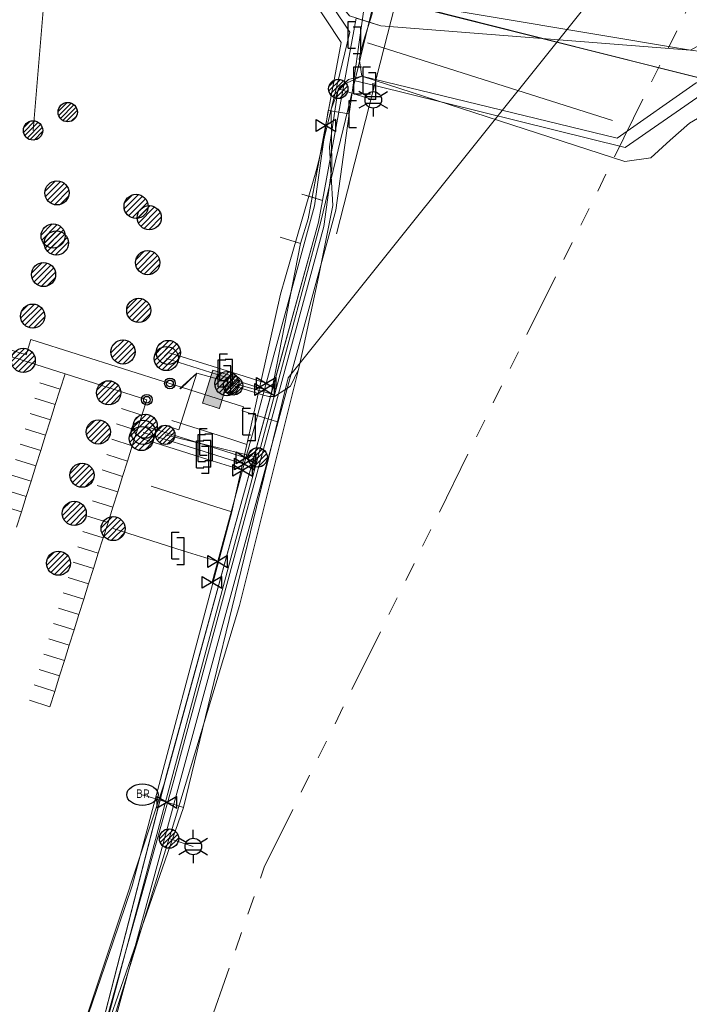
# Model space of a CAD drawing. Header units: metres. Extents: x 197355 to 199157, y 355772 to 356286.
# Tile 213 of 256: x 198151 to 198182, y 356041 to 356087. Entities that reach past the tile are written whole.
import ezdxf
from ezdxf.enums import TextEntityAlignment as Align
from ezdxf.lldxf.tags import DXFTag

# ---------------------------------------------------------------- set-up
doc = ezdxf.new("R2010")
doc.units = ezdxf.units.M
doc.linetypes.add('RI-GWA', pattern=[18.450000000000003, 6, -1.8, 1.75, -1.8, 1.75, -1.8, 1.75, -1.8])
for name, color, linetype, lineweight in [('B-WE-KL-DATA_ENEXISNETBEHEERB.V.-G', 90, 'KL-DATA-N', 18), ('B-WE-KL-DATA_HULPSTUK_KPNB.V.-S', 90, 'Continuous', 25), ('B-WE-KL-DATA_KABELBUNDEL_KPNB.V.-G', 90, 'Continuous', 18), ('B-WE-KL-DATA_KABELBUNDEL_ZIGGOB.V.-G', 94, 'Continuous', 18), ('B-WE-KL-DATA_TELECOM_REGGEFIBEROPERATORB.V.-G', 90, 'KL-TELECOM-ALGEMEEN-N', 18), ('B-WE-KL-DATA_TELECOM_ZIGGOB.V.-G', 94, 'KL-TELECOM-ALGEMEEN-N', 18), ('B-WE-KL-DATA_ZIGGOB.V.-G', 94, 'KL-DATA-N', 18), ('B-WE-KL-ET_LS_ENEXISNETBEHEERB.V.-G', 190, 'KL-LS-N', 18), ('B-WE-KL-ET_LS_HULPSTUK_ENEXISNETBEHEERB.V.-G', 190, 'Continuous', 18), ('B-WE-KL-ET_LS_HULPSTUK_ENEXISNETBEHEERB.V.-S', 190, 'Continuous', 25), ('B-WE-KL-ET_LS_KABELBUNDEL_ENEXISNETBEHEERB.V.-G', 190, 'KL-BUNDEL-N', 18), ('B-WE-KL-ET_LS_PUTKAST_ENEXISNETBEHEERB.V.-G', 190, 'Continuous', 18), ('B-WE-KL-ET_LS_PUTKAST_ENEXISNETBEHEERB.V.-V', 190, 'Continuous', 18), ('B-WE-KL-ET_MS_10 kV_ENEXISNETBEHEERB.V.-G', 130, 'KL-MS-N', 18), ('B-WE-KL-ET_MS_ENEXISNETBEHEERB.V.-G', 130, 'KL-MS-N', 18), ('B-WE-KL-GAS_HULPSTUK_ENEXISNETBEHEERB.V.-S', 30, 'Continuous', 25), ('B-WE-KL-GAS_LD_ENEXISNETBEHEERB.V.-G', 50, 'KL-GAS-LD-N', 18), ('B-WE-KL-GAS_LD_HOOFDLEIDING_100 MBAR_PVC_110_ENEXISNETBEHEERB.V.-G', 50, 'KL-GAS-LD-N', 18), ('B-WE-KL-GAS_LD_HOOFDLEIDING_100 MBAR_PVC_160_ENEXISNETBEHEERB.V.-G', 50, 'KL-GAS-LD-N', 18), ('B-WE-KL-GAS_LD_HOOFDLEIDING_100 MBAR_PVC_ENEXISNETBEHEERB.V.-G', 50, 'KL-GAS-LD-N', 18), ('B-WE-KL-WATER_HULPSTUK_NVWATERLEIDINGMAATSCHAPPIJLIMBURG-S', 170, 'Continuous', 25), ('B-WE-KL-WATER_TRANSPORTLEIDING_NVWATERLEIDINGMAATSCHAPPIJLIMBURG-G', 170, 'KL-WATER-TR-N', 18), ('B-WE-RI-GWA_GEMEENTEROERMOND-G', 30, 'RI-GWA', 18)]:
    doc.layers.add(name, color=color, linetype=linetype, lineweight=lineweight)
doc.styles.add('NLCS-ISO', font='NLCS-ISO.ttf')
doc.styles.get("Standard").update_dxf_attribs({"font": 'isocp.shx'})
doc.linetypes.add('KL-BUNDEL-N', pattern='A,28,-5,[103,NLCS.SHX,S=1.25,R=0,X=0,Y=0],-5,[103,NLCS.SHX,S=1.25,R=0,X=0,Y=0],-5,[103,NLCS.SHX,S=1.25,R=0,X=0,Y=0],-5,[103,NLCS.SHX,S=1.25,R=0,X=0,Y=0],-5', length=53)
tags = doc.linetypes.add('KL-DATA-N', pattern='A,4,-1,[101,NLCS.SHX,S=0.5,R=0,X=0,Y=0],-1,4,-1,["D",Standard,S=1,R=0,X=-0.25,Y=-0.5],-1.5', length=12.5).pattern_tags.tags
tags[18] = DXFTag(74, 10)
tags = doc.linetypes.add('KL-GAS-LD-N', pattern='A,4,-1,[69,NLCS.SHX,S=0.5,R=0,X=0,Y=0],-1,4,-1,["L",Standard,S=1,R=0,X=0.25,Y=-0.5],-2', length=13).pattern_tags.tags
tags[18] = DXFTag(74, 10)
tags = doc.linetypes.add('KL-LS-N', pattern='A,4,-1,[103,NLCS.SHX,S=0.75,R=0,X=0,Y=0],-1,4,-1,["L",Standard,S=1,R=0,X=0,Y=-0.5],-2', length=13).pattern_tags.tags
tags[18] = DXFTag(74, 10)
tags = doc.linetypes.add('KL-MS-N', pattern='A,4,-1,[103,NLCS.SHX,S=0.75,R=0,X=0,Y=0],-1,4,-1,["M",Standard,S=1,R=0,X=0,Y=-0.5],-2', length=13).pattern_tags.tags
tags[18] = DXFTag(74, 10)
doc.linetypes.add('KL-TELECOM-ALGEMEEN-N', pattern='A,7,-1,[101,NLCS.SHX,S=0.5,R=0,X=0,Y=0],-1', length=9)
doc.linetypes.add('KL-WATER-TR-N', pattern='A,7,-0.5,[168,NLCS.SHX,S=0.75,R=0,X=0.75,Y=0],-2,[168,NLCS.SHX,S=0.75,R=0,X=0.75,Y=0],-2', length=11.5)

# ---------------------------------------------------------------- blocks, each defined once
blk = doc.blocks.new('SKL-ET_HULP_MOF-SO')
h = blk.add_hatch()
h.set_pattern_fill('ANSI31', color=256, scale=6, style=0)
h.set_pattern_definition([(45, (-2.250000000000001, -126.9820083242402), (-0.5303300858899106, 0.5303300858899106), [])])
edge = h.paths.add_edge_path()
edge.add_arc((0, 0), 2.25, 0, 360)
at = {"linetype": 'Continuous'}
blk.add_circle((0, 0), 2.25, dxfattribs=at)
blk = doc.blocks.new('SKL-WTB_HULP_AANSLUITPUNT-SO')
h = blk.add_hatch()
h.set_pattern_fill('ANSI31', color=256, scale=3, style=0)
h.set_pattern_definition([(45, (-1.125, -63.49100416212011), (-0.2651650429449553, 0.2651650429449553), [])])
edge = h.paths.add_edge_path()
edge.add_arc((0, 0), 1.125, 0, 360)
at = {"linetype": 'Continuous'}
blk.add_circle((0, 0), 1.125, dxfattribs=at)
blk = doc.blocks.new('SKL-WTB_HULP_AFSLUITER-SO')
for p, q in [((2.303946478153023, 1.373199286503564), (-2.303946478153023, -1.373199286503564)), ((-2.303946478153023, 1.373199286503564), (2.303946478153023, -1.373199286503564)), ((2.303946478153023, -1.373199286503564), (2.303946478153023, 1.373199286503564))]:
    blk.add_line(p, q)
at = {"ltscale": 0.1}
blk.add_line((-2.303946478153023, -1.373199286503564), (-2.303946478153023, 1.373199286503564), dxfattribs=at)
blk = doc.blocks.new('SKL-WTB_HULP_VERLOOPSTUK-SO')
for p, q in [((-0.5394858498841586, -0.3828538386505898), (-0.5394858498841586, 0.8671461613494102)), ((-0.5394858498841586, 0.8671461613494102), (-0.1930833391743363, 0.8671461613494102)), ((0.04827083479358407, 0.5980948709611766), (-0.2981316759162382, 0.5980948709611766)), ((0.04827083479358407, -0.6519051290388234), (0.04827083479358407, 0.5980948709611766)), ((-0.5394858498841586, -0.3828538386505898), (-0.1930833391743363, -0.3828538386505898)), ((0.04827083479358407, -0.6519051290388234), (-0.2981316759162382, -0.6519051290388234))]:
    blk.add_line(p, q)
blk = doc.blocks.new('SKL-WTB_HULP_EINDKAP-SO')
for p, q in [((0, -0.625), (0, 0.625)), ((0, 0.625), (0.3464025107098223, 0.625)), ((0, -0.625), (0.3464025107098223, -0.625))]:
    blk.add_line(p, q)
blk = doc.blocks.new('SKL-ET_HULP_AANSLUITPUNT-SO')
h = blk.add_hatch()
h.set_pattern_fill('ANSI31', color=256, scale=30, style=0)
h.set_pattern_definition([(45, (-11.25, -634.9100416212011), (-2.651650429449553, 2.651650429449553), [])])
edge = h.paths.add_edge_path()
edge.add_arc((0, 0), 11.25, 0, 360)
at = {"linetype": 'Continuous'}
blk.add_circle((0, 0), 11.25, dxfattribs=at)
blk = doc.blocks.new('B-SIE-WEG_LICHTMAST-SO')
at = {"ltscale": 0.1}
for p, q in [((2.544954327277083e-10, 0.3857625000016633), (5.089692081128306e-10, 0.77152500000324)), ((-0.3340803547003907, 0.1928812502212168), (-0.6681599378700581, 0.3857625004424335)), ((0.3340803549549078, 0.1928812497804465), (0.6681599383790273, 0.3857624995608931)), ((-0.3340803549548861, -0.1928812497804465), (-0.6681599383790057, -0.3857624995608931)), ((-2.544954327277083e-10, -0.3857625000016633), (-5.089475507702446e-10, -0.77152500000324)), ((0.3340803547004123, -0.1928812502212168), (0.6681599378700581, -0.3857625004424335))]:
    blk.add_line(p, q, dxfattribs=at)
at = {"flags": 128}
for points in [[(-0.3543824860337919, 0.1523999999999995), (0.3543824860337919, 0.1523999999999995)], [(-0.3543824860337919, -0.1523999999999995), (0.3543824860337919, -0.1523999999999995)]]:
    blk.add_lwpolyline(points, dxfattribs=at)
at = {"ltscale": 0.1}
blk.add_circle((0, 0), 0.3857625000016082, dxfattribs=at)
at = {"style": 'NLCS-ISO'}
blk.add_attdef('TYPE', text='', height=0.54864, dxfattribs=at).set_placement((5.089692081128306e-10, 0.77152500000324), align=Align.BOTTOM_CENTER)
blk = doc.blocks.new('SIE-WEG_STRAATPOT_BRANDKRAAN-SO')
blk.add_ellipse((-4.547473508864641e-16, 0), major_axis=(-0.7288689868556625, 1.338866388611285e-16), ratio=0.6859943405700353)
at = {"style": 'NLCS-ISO'}
blk.add_text('BR', height=0.4, dxfattribs=at).set_placement((-0.2979630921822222, -0.1529624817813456))
blk = doc.blocks.new('SIE-WEG_AFVALBAK_TYPE_01')
for centre, radius in [((0, 0), 0.25), ((-2.384185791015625e-10, 0), 0.1558781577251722)]:
    blk.add_circle(centre, radius)

msp = doc.modelspace()

# ---------------------------------------------------------------- hatches: boundary and pattern name
at = {"layer": 'B-WE-KL-ET_LS_PUTKAST_ENEXISNETBEHEERB.V.-V'}
msp.add_hatch(color=256, dxfattribs=at).paths.add_polyline_path([(198160.065, 356069.196), (198160.074, 356069.203), (198160.548, 356070.736), (198160.541, 356070.744), (198159.772, 356070.981), (198159.764, 356070.974), (198159.29, 356069.441), (198159.297, 356069.433), (198160.064, 356069.196)])

# ---------------------------------------------------------------- linework, layer by layer
at = {"layer": 'B-WE-KL-DATA_ENEXISNETBEHEERB.V.-G', "ltscale": 0.5, "flags": 128}
msp.add_lwpolyline([(198178.979, 356080.692), (198166.719, 356084.676)], dxfattribs=at)
at = {"layer": 'B-WE-KL-DATA_KABELBUNDEL_KPNB.V.-G', "ltscale": 0.5, "flags": 128}
for points in [[(198152.364, 356093.906), (198151.384, 356082.146)], [(198167.267, 356088.589), (198167.36, 356088.514), (198164.783, 356077.842), (198161.858, 356066.91)], [(198184.5, 356084.084), (198179.011, 356085.456), (198168.323, 356088.127)], [(198184.5, 356084.084), (198183.958, 356084.207), (198179.011, 356085.456), (198168.331, 356088.152)], [(198184.432, 356084.097), (198183.958, 356084.207), (198177.438, 356085.853), (198168.331, 356088.152)], [(198168.603, 356088.071), (198177.438, 356085.853), (198184.432, 356084.097)], [(198166.98, 356086.222), (198178.396, 356082.614)], [(198161.858, 356066.911), (198159.456, 356067.498), (198157.549, 356067.964)], [(198161.858, 356066.91), (198157.798, 356051.73), (198152.538, 356032.017)]]:
    msp.add_lwpolyline(points, dxfattribs=at)
at = {"layer": 'B-WE-KL-DATA_KABELBUNDEL_ZIGGOB.V.-G', "ltscale": 0.5, "flags": 128}
for points in [[(198161.916, 356092.597), (198162.761, 356090.755), (198165.746, 356086.241), (198164.399, 356079.033)], [(198167.994, 356088.254), (198182.036, 356085.881)], [(198166.44, 356087.384), (198164.873, 356078.885)], [(198182.036, 356085.881), (198167.593, 356087.017), (198166.44, 356087.384)], [(198162.799, 356071.007), (198164.686, 356077.868), (198164.873, 356078.885)], [(198164.399, 356079.033), (198164.21, 356078.02), (198163.851, 356076.878)], [(198164.399, 356079.033), (198163.919, 356079.183)], [(198164.873, 356078.885), (198164.399, 356079.033)], [(198163.851, 356076.878), (198162.897, 356077.178)], [(198163.851, 356076.878), (198162.488, 356069.876)], [(198162.488, 356069.876), (198162.799, 356071.007)], [(198157.674, 356068.362), (198158.186, 356068.201), (198159.012, 356070.832)], [(198159.012, 356070.832), (198158.225, 356070.116)], [(198162.488, 356069.876), (198159.012, 356070.832)], [(198157.52, 356051.792), (198162.488, 356069.876)], [(198157.52, 356051.792), (198150.994, 356032.193)], [(198152.438, 356032.028), (198157.52, 356051.792)]]:
    msp.add_lwpolyline(points, dxfattribs=at)
at = {"layer": 'B-WE-KL-DATA_TELECOM_REGGEFIBEROPERATORB.V.-G', "ltscale": 0.5, "flags": 128}
for points in [[(198178.808, 356135.549), (198178.02, 356131.819), (198176.612, 356125.619), (198176.453, 356124.261), (198173.866, 356115.368), (198172.584, 356109.942), (198171.099, 356101.328), (198169.258, 356091.907), (198165.536, 356077.332)], [(198134.412, 356094.801), (198149.905, 356093.088), (198162.858, 356091.654), (198166.156, 356086.732), (198164.615, 356080.378), (198163.155, 356075.323)], [(198163.155, 356075.323), (198162.922, 356074.518), (198161.356, 356067.515), (198160.654, 356064.377), (198156.012, 356046.958), (198155.101, 356044.297), (198150.959, 356032.197)], [(198163.155, 356075.323), (198162.922, 356074.518), (198161.356, 356067.515), (198160.654, 356064.377), (198156.012, 356046.958), (198155.101, 356044.297)], [(198163.155, 356075.323), (198162.922, 356074.518), (198161.356, 356067.515)], [(198161.356, 356067.515), (198160.696, 356067.724), (198157.848, 356068.624)], [(198161.356, 356067.515), (198160.654, 356064.377)], [(198160.654, 356064.377), (198159.901, 356064.615), (198156.889, 356065.567)], [(198160.654, 356064.377), (198156.012, 356046.958), (198155.101, 356044.297)], [(198155.101, 356044.297), (198150.959, 356032.197)], [(198155.101, 356044.297), (198150.959, 356032.197)]]:
    msp.add_lwpolyline(points, dxfattribs=at)
at = {"layer": 'B-WE-KL-DATA_TELECOM_ZIGGOB.V.-G', "ltscale": 0.5, "flags": 128}
for points in [[(198181.92, 356180.085), (198180.96, 356170.738), (198181.555, 356170.674), (198181.235, 356167.697), (198177.66, 356135.606), (198177.356, 356135.63), (198165.87, 356136.809), (198162.178, 356103.558), (198160.931, 356094.138), (198161.916, 356092.597), (198162.761, 356090.755), (198165.746, 356086.241), (198164.399, 356079.033), (198163.919, 356079.183)], [(198163.919, 356079.183), (198164.399, 356079.033), (198165.746, 356086.241), (198162.761, 356090.755), (198161.916, 356092.597), (198160.931, 356094.138), (198162.178, 356103.558), (198165.87, 356136.809), (198168.01, 356136.59)], [(198163.919, 356079.183), (198164.873, 356078.885), (198164.686, 356077.868), (198157.62, 356052.181), (198152.438, 356032.028)], [(198163.919, 356079.183), (198164.873, 356078.885), (198164.686, 356077.868), (198157.62, 356052.181), (198152.438, 356032.028)], [(198163.919, 356079.183), (198164.873, 356078.885), (198164.686, 356077.868), (198162.488, 356069.876), (198159.012, 356070.832), (198158.258, 356070.106), (198158.225, 356070.116)], [(198157.674, 356068.362), (198158.186, 356068.201), (198159.012, 356070.832), (198158.258, 356070.106), (198158.225, 356070.116)], [(198157.674, 356068.362), (198158.186, 356068.201), (198159.012, 356070.832), (198158.258, 356070.106), (198158.225, 356070.116)], [(198157.674, 356068.362), (198158.186, 356068.201), (198159.012, 356070.832), (198158.258, 356070.106), (198158.225, 356070.116)], [(198157.674, 356068.362), (198158.186, 356068.201), (198159.012, 356070.832), (198158.258, 356070.106), (198158.225, 356070.116)], [(198157.674, 356068.362), (198158.186, 356068.201), (198159.012, 356070.832), (198158.258, 356070.106), (198158.225, 356070.116)], [(198157.674, 356068.362), (198158.186, 356068.201), (198159.012, 356070.832), (198158.258, 356070.106), (198158.225, 356070.116)], [(198157.674, 356068.362), (198158.186, 356068.201), (198159.012, 356070.832), (198158.258, 356070.106), (198158.225, 356070.116)], [(198157.674, 356068.362), (198158.186, 356068.201), (198159.012, 356070.832), (198158.258, 356070.106), (198158.225, 356070.116)], [(198157.674, 356068.362), (198158.186, 356068.201), (198159.012, 356070.832), (198158.258, 356070.106), (198158.225, 356070.116)], [(198157.674, 356068.362), (198158.186, 356068.201), (198159.012, 356070.832), (198158.258, 356070.106), (198158.225, 356070.116)], [(198157.674, 356068.362), (198158.186, 356068.201), (198159.012, 356070.832), (198158.258, 356070.106), (198158.225, 356070.116)], [(198157.674, 356068.362), (198158.186, 356068.201), (198159.012, 356070.832), (198158.258, 356070.106), (198158.225, 356070.116)], [(198157.674, 356068.362), (198158.186, 356068.201), (198159.012, 356070.832), (198158.258, 356070.106), (198158.225, 356070.116)], [(198157.674, 356068.362), (198158.186, 356068.201), (198159.012, 356070.832), (198158.258, 356070.106), (198158.225, 356070.116)], [(198157.674, 356068.362), (198158.186, 356068.201), (198159.012, 356070.832), (198158.258, 356070.106), (198158.225, 356070.116)], [(198157.674, 356068.362), (198158.186, 356068.201), (198159.012, 356070.832), (198158.258, 356070.106), (198158.225, 356070.116)], [(198157.674, 356068.362), (198158.186, 356068.201), (198159.012, 356070.832), (198158.258, 356070.106), (198158.225, 356070.116)], [(198157.674, 356068.362), (198158.186, 356068.201), (198159.012, 356070.832), (198158.258, 356070.106), (198158.225, 356070.116)], [(198157.674, 356068.362), (198158.186, 356068.201), (198159.012, 356070.832), (198158.258, 356070.106), (198158.225, 356070.116)], [(198157.674, 356068.362), (198158.186, 356068.201), (198159.012, 356070.832), (198158.258, 356070.106), (198158.225, 356070.116)], [(198157.674, 356068.362), (198158.186, 356068.201), (198159.012, 356070.832), (198158.258, 356070.106), (198158.225, 356070.116)], [(198157.674, 356068.362), (198158.186, 356068.201), (198159.012, 356070.832), (198158.258, 356070.106), (198158.225, 356070.116)], [(198157.674, 356068.362), (198158.186, 356068.201), (198159.012, 356070.832), (198158.258, 356070.106), (198158.225, 356070.116)], [(198157.674, 356068.362), (198158.186, 356068.201), (198159.012, 356070.832), (198158.258, 356070.106), (198158.225, 356070.116)], [(198157.674, 356068.362), (198158.186, 356068.201), (198159.012, 356070.832), (198158.258, 356070.106), (198158.225, 356070.116)], [(198157.674, 356068.362), (198158.186, 356068.201), (198159.012, 356070.832), (198158.258, 356070.106), (198158.225, 356070.116)], [(198157.674, 356068.362), (198158.186, 356068.201), (198159.012, 356070.832), (198158.258, 356070.106), (198158.225, 356070.116)], [(198157.674, 356068.362), (198158.186, 356068.201), (198159.012, 356070.832), (198158.258, 356070.106), (198158.225, 356070.116)], [(198157.674, 356068.362), (198158.186, 356068.201), (198159.012, 356070.832), (198158.258, 356070.106), (198158.225, 356070.116)], [(198157.674, 356068.362), (198158.186, 356068.201), (198159.012, 356070.832), (198158.258, 356070.106), (198158.225, 356070.116)], [(198157.674, 356068.362), (198158.186, 356068.201), (198159.012, 356070.832), (198158.258, 356070.106), (198158.225, 356070.116)], [(198157.674, 356068.362), (198158.186, 356068.201), (198159.012, 356070.832), (198158.258, 356070.106), (198158.225, 356070.116)], [(198157.674, 356068.362), (198158.186, 356068.201), (198159.012, 356070.832), (198158.258, 356070.106), (198158.225, 356070.116)], [(198157.674, 356068.362), (198158.186, 356068.201), (198159.012, 356070.832), (198158.258, 356070.106), (198158.225, 356070.116)], [(198157.674, 356068.362), (198158.186, 356068.201), (198159.012, 356070.832), (198158.258, 356070.106), (198158.225, 356070.116)], [(198157.674, 356068.362), (198158.186, 356068.201), (198159.012, 356070.832), (198158.258, 356070.106), (198158.225, 356070.116)], [(198157.674, 356068.362), (198158.186, 356068.201), (198159.012, 356070.832), (198158.258, 356070.106), (198158.225, 356070.116)], [(198157.674, 356068.362), (198158.186, 356068.201), (198159.012, 356070.832), (198158.258, 356070.106), (198158.225, 356070.116)], [(198157.674, 356068.362), (198158.186, 356068.201), (198159.012, 356070.832), (198158.258, 356070.106), (198158.225, 356070.116)], [(198157.674, 356068.362), (198158.186, 356068.201), (198159.012, 356070.832), (198158.258, 356070.106), (198158.225, 356070.116)], [(198157.674, 356068.362), (198158.186, 356068.201), (198159.012, 356070.832), (198158.258, 356070.106), (198158.225, 356070.116)], [(198157.674, 356068.362), (198158.186, 356068.201), (198159.012, 356070.832), (198158.258, 356070.106), (198158.225, 356070.116)], [(198157.674, 356068.362), (198158.186, 356068.201), (198159.012, 356070.832), (198158.258, 356070.106), (198158.225, 356070.116)], [(198157.674, 356068.362), (198158.186, 356068.201), (198159.012, 356070.832), (198158.258, 356070.106), (198158.225, 356070.116)], [(198157.674, 356068.362), (198158.186, 356068.201), (198159.012, 356070.832), (198158.258, 356070.106), (198158.225, 356070.116)], [(198157.674, 356068.362), (198158.186, 356068.201), (198159.012, 356070.832), (198158.258, 356070.106), (198158.225, 356070.116)], [(198157.674, 356068.362), (198158.186, 356068.201), (198159.012, 356070.832), (198158.258, 356070.106), (198158.225, 356070.116)], [(198157.674, 356068.362), (198158.186, 356068.201), (198159.012, 356070.832), (198158.258, 356070.106), (198158.225, 356070.116)], [(198157.674, 356068.362), (198158.186, 356068.201), (198159.012, 356070.832), (198158.258, 356070.106), (198158.225, 356070.116)], [(198157.674, 356068.362), (198158.186, 356068.201), (198159.012, 356070.832), (198158.258, 356070.106), (198158.225, 356070.116)], [(198157.674, 356068.362), (198158.186, 356068.201), (198159.012, 356070.832), (198158.258, 356070.106), (198158.225, 356070.116)], [(198157.674, 356068.362), (198158.186, 356068.201), (198159.012, 356070.832), (198158.258, 356070.106), (198158.225, 356070.116)], [(198157.674, 356068.362), (198158.186, 356068.201), (198159.012, 356070.832), (198158.258, 356070.106), (198158.225, 356070.116)], [(198157.674, 356068.362), (198158.186, 356068.201), (198159.012, 356070.832), (198158.258, 356070.106), (198158.225, 356070.116)], [(198157.674, 356068.362), (198158.186, 356068.201), (198159.012, 356070.832), (198158.258, 356070.106), (198158.225, 356070.116)], [(198157.674, 356068.362), (198158.186, 356068.201), (198159.012, 356070.832), (198158.258, 356070.106), (198158.225, 356070.116)], [(198157.674, 356068.362), (198158.186, 356068.201), (198159.012, 356070.832), (198158.258, 356070.106), (198158.225, 356070.116)], [(198157.674, 356068.362), (198158.186, 356068.201), (198159.012, 356070.832), (198158.258, 356070.106), (198158.225, 356070.116)], [(198157.674, 356068.362), (198158.186, 356068.201), (198159.012, 356070.832), (198158.258, 356070.106), (198158.225, 356070.116)]]:
    msp.add_lwpolyline(points, dxfattribs=at)
at = {"layer": 'B-WE-KL-DATA_ZIGGOB.V.-G', "ltscale": 0.5, "flags": 128}
for points in [[(198390.103, 356073.554), (198377.882, 356075.625), (198351.192, 356080.134), (198348.431, 356063.568), (198344.869, 356064.114), (198344.754, 356064.134), (198307.066, 356069.909), (198257.536, 356076.561), (198207.946, 356082.762), (198182.036, 356085.881), (198167.994, 356088.254), (198167.732, 356088.379), (198166.915, 356089.962), (198161.916, 356092.597), (198137.506, 356095.335), (198103.562, 356099.271), (198079.224, 356101.73), (198075.344, 356101.241), (198063.281, 356095.001), (198054.03, 356096.354), (198042.911, 356098.02), (198035.313, 356098.993), (198034.994, 356100.858), (198034.491, 356102.617), (198033.815, 356104.236), (198032.979, 356105.684), (198031.998, 356106.934), (198030.892, 356107.962), (198029.681, 356108.746), (198028.389, 356109.274), (198026.078, 356109.869), (197982.407, 356119.286), (197967.257, 356122.321), (197958.837, 356123.804), (197951.533, 356124.908), (197935.194, 356126.732), (197888.339, 356131.818), (197874.639, 356133.144), (197871.556, 356133.219), (197865.866, 356133.028), (197862.079, 356132.717), (197858.305, 356132.258), (197852.677, 356131.296), (197848.957, 356130.474), (197843.438, 356128.971), (197841.624, 356128.315), (197835.429, 356125.836), (197827.662, 356122.548), (197790.628, 356106.332), (197784.382, 356104.258), (197776.676, 356102.049), (197771.433, 356100.253), (197743.232, 356087.791), (197742.542, 356086.391), (197737.094, 356083.872), (197731.401, 356081.679), (197730.361, 356079.667), (197725.007, 356076.747), (197721.737, 356075.114), (197702.193, 356062.721), (197684.582, 356052.706), (197675.362, 356046.615), (197671.668, 356044.222), (197671.207, 356043.924), (197656.214, 356034.344), (197650.801, 356029.256), (197617.418, 355997.625), (197609.649, 355990.861), (197606.434, 355988.156), (197595.428, 355978.482), (197593.974, 355975.818), (197600.303, 355951.504), (197601.455, 355946.606), (197597.888, 355945.294), (197591.088, 355942.443), (197591.175, 355941.147)], [(197591.175, 355941.147), (197591.088, 355942.443), (197597.888, 355945.294), (197601.455, 355946.606), (197600.303, 355951.504), (197593.974, 355975.818), (197595.428, 355978.482), (197606.434, 355988.156), (197609.649, 355990.861), (197617.418, 355997.625), (197650.801, 356029.256), (197656.214, 356034.344), (197671.207, 356043.924), (197671.668, 356044.222), (197675.362, 356046.615), (197684.582, 356052.706), (197702.193, 356062.721), (197721.737, 356075.114), (197725.007, 356076.747), (197730.361, 356079.667), (197731.401, 356081.679), (197737.094, 356083.872), (197742.542, 356086.391), (197743.232, 356087.791), (197771.433, 356100.253), (197776.676, 356102.049), (197784.382, 356104.258), (197790.628, 356106.332), (197827.662, 356122.548), (197835.429, 356125.836), (197841.624, 356128.315), (197843.438, 356128.971), (197848.957, 356130.474), (197852.677, 356131.296), (197858.305, 356132.258), (197862.079, 356132.717), (197865.866, 356133.028), (197871.556, 356133.219), (197874.639, 356133.144), (197888.339, 356131.818), (197935.194, 356126.732), (197951.533, 356124.908), (197958.837, 356123.804), (197967.257, 356122.321), (197982.407, 356119.286), (198026.078, 356109.869), (198028.389, 356109.274), (198029.681, 356108.746), (198030.892, 356107.962), (198031.998, 356106.934), (198032.979, 356105.684), (198033.815, 356104.236), (198034.491, 356102.617), (198034.994, 356100.858), (198035.313, 356098.993), (198042.911, 356098.02), (198054.03, 356096.354), (198063.281, 356095.001), (198075.344, 356101.241), (198079.224, 356101.73), (198103.562, 356099.271), (198137.506, 356095.335), (198161.916, 356092.597), (198166.915, 356089.962), (198167.732, 356088.379), (198167.994, 356088.254), (198182.036, 356085.881), (198207.946, 356082.762), (198257.536, 356076.561), (198307.066, 356069.909), (198344.754, 356064.134), (198344.869, 356064.114), (198348.431, 356063.568), (198351.192, 356080.134), (198377.882, 356075.625), (198390.103, 356073.554)], [(198390.103, 356073.554), (198377.882, 356075.625), (198351.192, 356080.134), (198348.431, 356063.568), (198344.869, 356064.114), (198344.754, 356064.134), (198307.066, 356069.909), (198257.536, 356076.561), (198207.946, 356082.762), (198182.036, 356085.881), (198167.994, 356088.254), (198167.732, 356088.379), (198166.915, 356089.962), (198161.916, 356092.597), (198137.506, 356095.335), (198103.562, 356099.271), (198079.224, 356101.73), (198075.344, 356101.241), (198063.281, 356095.001), (198054.03, 356096.354), (198042.911, 356098.02), (198035.313, 356098.993), (198034.994, 356100.858), (198034.491, 356102.617), (198033.815, 356104.236), (198032.979, 356105.684), (198031.998, 356106.934), (198030.892, 356107.962), (198029.681, 356108.746), (198028.389, 356109.274), (198026.078, 356109.869), (197982.407, 356119.286), (197967.257, 356122.321), (197958.837, 356123.804), (197951.533, 356124.908), (197935.194, 356126.732), (197888.339, 356131.818), (197874.639, 356133.144), (197871.556, 356133.219), (197865.866, 356133.028), (197862.079, 356132.717), (197858.305, 356132.258), (197852.677, 356131.296), (197848.957, 356130.474), (197843.438, 356128.971), (197841.624, 356128.315), (197835.429, 356125.836), (197827.662, 356122.548), (197790.628, 356106.332), (197784.382, 356104.258), (197776.676, 356102.049), (197771.433, 356100.253), (197743.232, 356087.791), (197742.542, 356086.391), (197737.094, 356083.872), (197731.401, 356081.679), (197730.361, 356079.667), (197725.007, 356076.747), (197721.737, 356075.114), (197702.193, 356062.721), (197684.582, 356052.706), (197675.362, 356046.615), (197671.668, 356044.222), (197671.207, 356043.924), (197656.214, 356034.344), (197650.801, 356029.256), (197617.418, 355997.625), (197609.649, 355990.861), (197606.434, 355988.156), (197595.428, 355978.482), (197593.974, 355975.818), (197600.303, 355951.504), (197601.455, 355946.606), (197597.888, 355945.294), (197591.088, 355942.443), (197591.175, 355941.147)], [(197637.928, 356061.171), (197628.75, 356069.282), (197627.372, 356071.978), (197632.602, 356079.302), (197636.223, 356076.5), (197638.537, 356074.652), (197649.328, 356065.49), (197652.449, 356062.751), (197658.185, 356062.892), (197659.077, 356062.406), (197671.668, 356044.222), (197675.362, 356046.615), (197684.582, 356052.706), (197702.193, 356062.721), (197721.737, 356075.114), (197725.007, 356076.747), (197730.361, 356079.667), (197731.401, 356081.679), (197737.094, 356083.872), (197742.542, 356086.391), (197743.232, 356087.791), (197771.433, 356100.253), (197776.676, 356102.049), (197784.382, 356104.258), (197790.628, 356106.332), (197827.662, 356122.548), (197835.429, 356125.836), (197841.624, 356128.315), (197843.438, 356128.971), (197848.957, 356130.474), (197852.677, 356131.296), (197858.305, 356132.258), (197862.079, 356132.717), (197865.866, 356133.028), (197871.556, 356133.219), (197874.639, 356133.144), (197888.339, 356131.818), (197935.194, 356126.732), (197951.533, 356124.908), (197958.837, 356123.804), (197967.257, 356122.321), (197982.407, 356119.286), (198026.078, 356109.869), (198028.389, 356109.274), (198029.681, 356108.746), (198030.892, 356107.962), (198031.998, 356106.934), (198032.979, 356105.684), (198033.815, 356104.236), (198034.491, 356102.617), (198034.994, 356100.858), (198035.313, 356098.993), (198042.911, 356098.02), (198054.03, 356096.354), (198063.281, 356095.001), (198075.344, 356101.241), (198079.224, 356101.73), (198103.562, 356099.271), (198137.506, 356095.335), (198161.916, 356092.597), (198166.915, 356089.962), (198167.732, 356088.379), (198167.994, 356088.254), (198182.036, 356085.881), (198207.946, 356082.762), (198257.536, 356076.561), (198307.066, 356069.909), (198344.754, 356064.134), (198344.869, 356064.114), (198348.431, 356063.568), (198351.192, 356080.134), (198377.882, 356075.625), (198390.103, 356073.554)], [(197634.534, 356076.285), (197634.954, 356076.075), (197635.423, 356076.043), (197635.868, 356076.192), (197636.223, 356076.5), (197638.537, 356074.652), (197649.328, 356065.49), (197652.449, 356062.751), (197658.185, 356062.892), (197659.077, 356062.406), (197671.668, 356044.222), (197675.362, 356046.615), (197684.582, 356052.706), (197702.193, 356062.721), (197721.737, 356075.114), (197725.007, 356076.747), (197730.361, 356079.667), (197731.401, 356081.679), (197737.094, 356083.872), (197742.542, 356086.391), (197743.232, 356087.791), (197771.433, 356100.253), (197776.676, 356102.049), (197784.382, 356104.258), (197790.628, 356106.332), (197827.662, 356122.548), (197835.429, 356125.836), (197841.624, 356128.315), (197843.438, 356128.971), (197848.957, 356130.474), (197852.677, 356131.296), (197858.305, 356132.258), (197862.079, 356132.717), (197865.866, 356133.028), (197871.556, 356133.219), (197874.639, 356133.144), (197888.339, 356131.818), (197935.194, 356126.732), (197951.533, 356124.908), (197958.837, 356123.804), (197967.257, 356122.321), (197982.407, 356119.286), (198026.078, 356109.869), (198028.389, 356109.274), (198029.681, 356108.746), (198030.892, 356107.962), (198031.998, 356106.934), (198032.979, 356105.684), (198033.815, 356104.236), (198034.491, 356102.617), (198034.994, 356100.858), (198035.313, 356098.993), (198042.911, 356098.02), (198054.03, 356096.354), (198063.281, 356095.001), (198075.344, 356101.241), (198079.224, 356101.73), (198103.562, 356099.271), (198137.506, 356095.335), (198161.916, 356092.597), (198166.915, 356089.962), (198167.732, 356088.379), (198167.994, 356088.254), (198182.036, 356085.881), (198207.946, 356082.762), (198257.536, 356076.561), (198307.066, 356069.909), (198344.754, 356064.134), (198344.869, 356064.114), (198348.431, 356063.568), (198351.192, 356080.134), (198377.882, 356075.625), (198390.103, 356073.554)], [(198137.506, 356095.335), (198138.889, 356093.889), (198159.904, 356091.434), (198161.916, 356092.597), (198162.761, 356090.755), (198165.746, 356086.241), (198164.21, 356078.02), (198163.851, 356076.878), (198162.488, 356069.876), (198157.52, 356051.792), (198150.994, 356032.193)], [(198345.237, 356063.743), (198345.47, 356063.707), (198345.517, 356064.015), (198344.869, 356064.114), (198344.754, 356064.134), (198344.322, 356064.328), (198344.151, 356064.631), (198315.651, 356068.947), (198257.589, 356076.958), (198182.799, 356086.309), (198182.036, 356085.881), (198167.593, 356087.017), (198166.135, 356087.481), (198161.916, 356092.597), (198137.506, 356095.335)]]:
    msp.add_lwpolyline(points, dxfattribs=at)
at = {"layer": 'B-WE-KL-ET_LS_ENEXISNETBEHEERB.V.-G', "ltscale": 0.5, "flags": 128}
for points in [[(198164.304, 356091.004), (198166.044, 356090.82), (198167.088, 356090.131), (198167.348, 356088.908), (198167.199, 356087.58), (198166.786, 356086.309), (198166.584, 356085.499), (198166.719, 356084.676), (198178.62, 356081.788), (198182.297, 356084.363), (198186.693, 356085.276), (198187.463, 356085.335), (198188.234, 356085.387), (198191.098, 356085.509), (198193.965, 356085.522), (198194.613, 356085.244), (198194.816, 356084.568), (198194.655, 356082.847)], [(198152.364, 356032.037), (198152.758, 356033.228), (198155.265, 356041.11), (198157.681, 356049.021), (198157.725, 356049.155), (198161.01, 356060.011), (198163.766, 356071.013), (198163.983, 356071.989), (198164.692, 356075.316), (198165.352, 356078.653), (198165.207, 356081.38), (198165.615, 356084.08), (198165.619, 356084.086), (198166.096, 356084.517), (198166.719, 356084.676), (198178.62, 356081.788), (198182.297, 356084.363), (198186.693, 356085.276), (198187.463, 356085.335), (198188.234, 356085.387), (198191.098, 356085.509), (198193.965, 356085.522), (198194.613, 356085.244), (198194.816, 356084.568), (198194.655, 356082.847)], [(198152.364, 356032.037), (198152.758, 356033.228), (198155.265, 356041.11), (198157.681, 356049.021), (198157.725, 356049.155), (198161.01, 356060.011), (198163.766, 356071.013), (198163.983, 356071.989), (198164.692, 356075.316), (198165.352, 356078.653), (198165.207, 356081.38), (198165.615, 356084.08), (198165.619, 356084.086), (198166.096, 356084.517), (198166.719, 356084.676), (198178.62, 356081.788), (198182.297, 356084.363), (198186.693, 356085.276), (198187.463, 356085.335), (198188.234, 356085.387), (198191.098, 356085.509), (198193.965, 356085.522), (198194.613, 356085.244), (198194.816, 356084.568), (198194.655, 356082.847)], [(198160.419, 356070.349), (198161.183, 356070.112), (198162.133, 356069.808), (198162.382, 356069.748), (198162.639, 356069.744), (198163.389, 356070.232), (198163.766, 356071.013), (198163.983, 356071.989), (198164.692, 356075.316), (198165.352, 356078.653), (198165.207, 356081.38), (198165.615, 356084.08), (198166.096, 356084.517), (198166.719, 356084.676), (198178.62, 356081.788), (198182.297, 356084.363), (198186.693, 356085.276), (198187.463, 356085.335), (198188.234, 356085.387), (198191.098, 356085.509), (198193.965, 356085.522), (198194.613, 356085.244), (198194.816, 356084.568), (198194.655, 356082.847)], [(198160.706, 356070.261), (198161.183, 356070.112), (198162.133, 356069.808), (198162.382, 356069.748), (198162.639, 356069.744), (198163.389, 356070.232), (198163.766, 356071.013), (198163.983, 356071.989), (198164.692, 356075.316), (198165.352, 356078.653), (198165.207, 356081.38), (198165.615, 356084.08), (198166.096, 356084.517), (198166.719, 356084.676), (198178.62, 356081.788), (198182.297, 356084.363), (198186.693, 356085.276), (198187.463, 356085.335), (198188.234, 356085.387), (198191.098, 356085.509), (198193.965, 356085.522), (198194.613, 356085.244), (198194.816, 356084.568), (198194.655, 356082.847)], [(198165.615, 356084.08), (198167.245, 356083.57)], [(198157.725, 356049.155), (198158.855, 356048.784)]]:
    msp.add_lwpolyline(points, dxfattribs=at)
at = {"layer": 'B-WE-KL-ET_LS_HULPSTUK_ENEXISNETBEHEERB.V.-G', "ltscale": 0.5, "flags": 128}
msp.add_lwpolyline([(198166.719, 356084.676), (198178.62, 356081.788)], dxfattribs=at)
at = {"layer": 'B-WE-KL-ET_LS_KABELBUNDEL_ENEXISNETBEHEERB.V.-G', "ltscale": 0.5, "flags": 128}
for points in [[(198166.719, 356084.676), (198166.584, 356085.499), (198166.786, 356086.309), (198167.199, 356087.58), (198167.348, 356088.908), (198167.088, 356090.131), (198166.044, 356090.82), (198164.304, 356091.004)], [(198178.62, 356081.788), (198182.297, 356084.363), (198186.693, 356085.276), (198187.463, 356085.335), (198188.234, 356085.387), (198191.098, 356085.509), (198193.965, 356085.522), (198194.613, 356085.244), (198194.816, 356084.568), (198194.795, 356084.341)], [(198163.766, 356071.013), (198163.983, 356071.989), (198164.692, 356075.316), (198165.352, 356078.653), (198165.207, 356081.38), (198165.615, 356084.08), (198166.096, 356084.517), (198166.719, 356084.676)], [(198166.719, 356084.676), (198178.62, 356081.788)], [(198152.364, 356032.037), (198152.758, 356033.228), (198155.265, 356041.11), (198157.681, 356049.021), (198157.725, 356049.155), (198161.01, 356060.011), (198163.766, 356071.013)], [(198160.706, 356070.261), (198161.183, 356070.112), (198162.133, 356069.808), (198162.382, 356069.748), (198162.639, 356069.744), (198163.389, 356070.232), (198163.766, 356071.013)], [(198160.419, 356070.349), (198160.706, 356070.261)]]:
    msp.add_lwpolyline(points, dxfattribs=at)
at = {"layer": 'B-WE-KL-ET_LS_PUTKAST_ENEXISNETBEHEERB.V.-G', "ltscale": 0.5, "flags": 128}
msp.add_lwpolyline([(198160.065, 356069.196), (198160.074, 356069.203), (198160.548, 356070.736), (198160.541, 356070.744), (198159.772, 356070.981), (198159.764, 356070.974), (198159.29, 356069.441), (198159.297, 356069.433), (198160.064, 356069.196), (198160.065, 356069.196)], close=True, dxfattribs=at)
at = {"layer": 'B-WE-KL-ET_MS_10 kV_ENEXISNETBEHEERB.V.-G', "ltscale": 0.5, "flags": 128}
msp.add_lwpolyline([(198152.598, 356032.865), (198157.894, 356051.703), (198164.94, 356077.669), (198165.308, 356080.393), (198165.279, 356083.141), (198165.683, 356084.205), (198166.719, 356084.676), (198178.979, 356080.692), (198180.186, 356080.868), (198181.086, 356081.691), (198181.984, 356082.489), (198183.024, 356083.09), (198188.357, 356084.925), (198193.965, 356085.522), (198194.28, 356085.485), (198194.771, 356085.214), (198194.857, 356084.659), (198194.641, 356082.848)], dxfattribs=at)
at = {"layer": 'B-WE-KL-ET_MS_ENEXISNETBEHEERB.V.-G', "ltscale": 0.5, "flags": 128}
for points in [[(198178.979, 356080.692), (198180.186, 356080.868), (198181.086, 356081.691), (198181.984, 356082.489), (198183.024, 356083.09), (198188.357, 356084.925), (198193.965, 356085.522), (198194.28, 356085.485), (198194.771, 356085.214), (198194.857, 356084.659)], [(198152.598, 356032.865), (198157.894, 356051.703), (198164.94, 356077.669), (198165.308, 356080.393), (198165.279, 356083.141), (198165.683, 356084.205), (198166.719, 356084.676)], [(198166.719, 356084.676), (198178.979, 356080.692)]]:
    msp.add_lwpolyline(points, dxfattribs=at)
at = {"layer": 'B-WE-KL-GAS_LD_ENEXISNETBEHEERB.V.-G', "ltscale": 0.5, "flags": 128}
for points in [[(198198.896, 356084.537), (198182.739, 356083.945), (198178.985, 356081.351), (198167.315, 356084.239)], [(198166.124, 356082.915), (198165.137, 356083.08), (198165.039, 356082.376)], [(198165.039, 356082.376), (198164.512, 356078.637), (198162.178, 356070.078), (198161.709, 356068.34)], [(198160.557, 356070.587), (198157.599, 356071.517)], [(198160.635, 356070.877), (198157.689, 356071.803)], [(198162.178, 356070.078), (198160.557, 356070.587)], [(198162.257, 356070.367), (198160.635, 356070.877)], [(198159.695, 356067.398), (198156.614, 356068.366)], [(198161.709, 356068.34), (198161.309, 356066.891), (198159.729, 356061.096)], [(198159.537, 356066.817), (198156.434, 356067.792)], [(198159.616, 356067.108), (198156.524, 356068.079)], [(198161.309, 356066.891), (198159.695, 356067.398)], [(198161.23, 356066.601), (198159.616, 356067.108)], [(198161.151, 356066.31), (198159.537, 356066.817)], [(198158.388, 356062.565), (198155.117, 356063.596)], [(198159.992, 356062.061), (198158.388, 356062.565)]]:
    msp.add_lwpolyline(points, dxfattribs=at)
at = {"layer": 'B-WE-KL-GAS_LD_HOOFDLEIDING_100 MBAR_PVC_110_ENEXISNETBEHEERB.V.-G', "ltscale": 0.5, "flags": 128}
msp.add_lwpolyline([(198166.124, 356082.915), (198165.493, 356078.435), (198158.18, 356051.614), (198154.217, 356037.046)], dxfattribs=at)
at = {"layer": 'B-WE-KL-GAS_LD_HOOFDLEIDING_100 MBAR_PVC_160_ENEXISNETBEHEERB.V.-G', "ltscale": 0.5, "flags": 128}
msp.add_lwpolyline([(198063.223, 356093.13), (198063.509, 356094.47), (198064.652, 356094.304), (198074.817, 356097.579), (198081.013, 356100.628), (198103.476, 356098.677), (198120.44, 356097.393), (198121.842, 356098.039), (198123.62, 356097.034), (198131.598, 356096.309), (198145.669, 356094.332), (198165.626, 356091.218), (198167.054, 356089.524), (198166.609, 356086.36)], dxfattribs=at)
at = {"layer": 'B-WE-KL-GAS_LD_HOOFDLEIDING_100 MBAR_PVC_ENEXISNETBEHEERB.V.-G', "ltscale": 0.5, "flags": 128}
for points in [[(198166.609, 356086.36), (198166.344, 356084.479)], [(198166.344, 356084.479), (198166.124, 356082.915)], [(198166.344, 356084.479), (198167.315, 356084.239)]]:
    msp.add_lwpolyline(points, dxfattribs=at)
at = {"layer": 'B-WE-KL-WATER_TRANSPORTLEIDING_NVWATERLEIDINGMAATSCHAPPIJLIMBURG-G', "ltscale": 0.5, "flags": 128}
for points in [[(198225.477, 356152.102), (198224.902, 356151.267), (198223.736, 356149.575), (198223.008, 356148.519), (198222.703, 356148.076), (198220.8, 356145.314), (198217.556, 356140.607), (198211.125, 356131.275), (198180.365, 356091.973), (198163.275, 356070.621), (198162.56, 356067.691), (198161.944, 356065.168), (198159.67, 356055.846), (198158.392, 356050.607)], [(198157.767, 356070.36), (198151.283, 356072.409), (198151.057, 356071.694), (198142.475, 356074.406), (198142.385, 356074.12)], [(198149.06, 356072.011), (198152.874, 356070.805)], [(198152.874, 356070.805), (198152.648, 356070.09)], [(198152.874, 356070.805), (198156.688, 356069.6)], [(198152.648, 356070.09), (198151.694, 356070.392)], [(198152.648, 356070.09), (198152.422, 356069.375)], [(198161.944, 356065.168), (198161.956, 356065.217), (198162.774, 356068.568), (198161.139, 356069.085), (198161.199, 356069.276), (198157.767, 356070.36)], [(198152.422, 356069.375), (198151.468, 356069.677)], [(198152.422, 356069.375), (198152.196, 356068.66)], [(198156.462, 356068.885), (198155.508, 356069.187)], [(198156.688, 356069.6), (198156.462, 356068.885)], [(198152.196, 356068.66), (198151.242, 356068.962)], [(198156.462, 356068.885), (198156.236, 356068.17)], [(198151.969, 356067.945), (198151.016, 356068.247)], [(198152.196, 356068.66), (198151.969, 356067.945)], [(198156.236, 356068.17), (198155.282, 356068.471)], [(198151.969, 356067.945), (198151.743, 356067.23)], [(198156.236, 356068.17), (198156.01, 356067.455)], [(198151.743, 356067.23), (198150.79, 356067.531)], [(198156.01, 356067.455), (198155.056, 356067.756)], [(198156.01, 356067.455), (198155.783, 356066.74)], [(198151.743, 356067.23), (198151.517, 356066.515)], [(198155.783, 356066.74), (198154.83, 356067.041)], [(198151.517, 356066.515), (198150.564, 356066.816)], [(198151.517, 356066.515), (198151.291, 356065.8)], [(198155.783, 356066.74), (198155.557, 356066.025)], [(198151.291, 356065.8), (198150.338, 356066.101)], [(198155.557, 356066.025), (198154.604, 356066.326)], [(198155.557, 356066.025), (198155.331, 356065.31)], [(198151.291, 356065.8), (198151.065, 356065.085)], [(198155.331, 356065.31), (198154.378, 356065.611)], [(198151.065, 356065.085), (198150.112, 356065.386)], [(198151.065, 356065.085), (198150.839, 356064.37)], [(198155.331, 356065.31), (198155.105, 356064.594)], [(198150.839, 356064.37), (198149.886, 356064.671)], [(198155.105, 356064.594), (198154.152, 356064.896)], [(198155.105, 356064.594), (198154.879, 356063.879)], [(198150.839, 356064.37), (198150.613, 356063.655)], [(198154.879, 356063.879), (198153.926, 356064.181)], [(198154.879, 356063.879), (198154.653, 356063.164)], [(198154.653, 356063.164), (198153.7, 356063.466)], [(198154.427, 356062.449), (198153.473, 356062.751)], [(198154.653, 356063.164), (198154.427, 356062.449)], [(198154.427, 356062.449), (198154.201, 356061.734)], [(198154.201, 356061.734), (198153.247, 356062.035)], [(198154.201, 356061.734), (198153.975, 356061.019)], [(198153.975, 356061.019), (198153.021, 356061.32)], [(198153.975, 356061.019), (198153.749, 356060.304)], [(198153.749, 356060.304), (198152.795, 356060.605)], [(198153.749, 356060.304), (198153.523, 356059.589)], [(198153.523, 356059.589), (198152.569, 356059.89)], [(198153.523, 356059.589), (198153.296, 356058.874)], [(198153.296, 356058.874), (198152.343, 356059.175)], [(198153.296, 356058.874), (198153.07, 356058.158)], [(198153.07, 356058.158), (198152.117, 356058.46)], [(198153.07, 356058.158), (198152.844, 356057.443)], [(198152.844, 356057.443), (198151.891, 356057.745)], [(198152.844, 356057.443), (198152.618, 356056.728)], [(198152.618, 356056.728), (198151.665, 356057.03)], [(198152.618, 356056.728), (198152.392, 356056.013)], [(198152.392, 356056.013), (198152.166, 356055.298), (198151.212, 356055.599)], [(198152.392, 356056.013), (198151.439, 356056.315)], [(198158.392, 356050.607), (198157.628, 356050.844), (198156.482, 356051.199)], [(198158.392, 356050.607), (198151.956, 356032.083)]]:
    msp.add_lwpolyline(points, dxfattribs=at)
at = {"layer": 'B-WE-RI-GWA_GEMEENTEROERMOND-G', "ltscale": 0.5, "flags": 128}
for points in [[(198162.165, 356047.82), (198182.423, 356088.882)], [(198156.492, 356031.567), (198162.165, 356047.82)]]:
    msp.add_lwpolyline(points, dxfattribs=at)

# ---------------------------------------------------------------- block references
at = {"layer": 'B-WE-KL-DATA_HULPSTUK_KPNB.V.-S', "xscale": 0.2, "yscale": 0.2, "zscale": 0.2}
for p in [(198153, 356083), (198151.384, 356082.146), (198157.549, 356067.964), (198161.858, 356066.911), (198161.858, 356066.91), (198161.858, 356066.91)]:
    msp.add_blockref('SKL-ET_HULP_MOF-SO', p, dxfattribs=at)
at = {"layer": 'B-WE-KL-ET_LS_HULPSTUK_ENEXISNETBEHEERB.V.-S'}
for name, p, xscale, yscale, zscale in [('SKL-ET_HULP_MOF-SO', (198165.615, 356084.08), 0.2, 0.2, 0.2), ('SKL-ET_HULP_AANSLUITPUNT-SO', (198152.5, 356079.237), 0.05, 0.05, 0.05), ('SKL-ET_HULP_AANSLUITPUNT-SO', (198156.801, 356078.081), 0.05, 0.05, 0.05), ('SKL-ET_HULP_AANSLUITPUNT-SO', (198152.32, 356077.231), 0.05, 0.05, 0.05), ('SKL-ET_HULP_AANSLUITPUNT-SO', (198156.73, 356075.986), 0.05, 0.05, 0.05), ('SKL-ET_HULP_AANSLUITPUNT-SO', (198151.874, 356075.433), 0.05, 0.05, 0.05), ('SKL-ET_HULP_AANSLUITPUNT-SO', (198156.311, 356073.763), 0.05, 0.05, 0.05), ('SKL-ET_HULP_AANSLUITPUNT-SO', (198151.368, 356073.495), 0.05, 0.05, 0.05), ('SKL-ET_HULP_AANSLUITPUNT-SO', (198155.577, 356071.826), 0.05, 0.05, 0.05), ('SKL-ET_HULP_AANSLUITPUNT-SO', (198150.928, 356071.433), 0.05, 0.05, 0.05), ('SKL-ET_HULP_AANSLUITPUNT-SO', (198160.419, 356070.349), 0.05, 0.05, 0.05), ('SKL-ET_HULP_MOF-SO', (198160.706, 356070.261), 0.2, 0.2, 0.2), ('SKL-ET_HULP_AANSLUITPUNT-SO', (198154.909, 356069.921), 0.05, 0.05, 0.05), ('SKL-ET_HULP_AANSLUITPUNT-SO', (198154.425, 356068.098), 0.05, 0.05, 0.05), ('SKL-ET_HULP_AANSLUITPUNT-SO', (198153.669, 356066.082), 0.05, 0.05, 0.05), ('SKL-ET_HULP_AANSLUITPUNT-SO', (198153.305, 356064.305), 0.05, 0.05, 0.05), ('SKL-ET_HULP_MOF-SO', (198157.725, 356049.155), 0.2, 0.2, 0.2)]:
    msp.add_blockref(name, p, dxfattribs=dict(at, xscale=xscale, yscale=yscale, zscale=zscale))
for p in [(198167.245, 356083.57), (198158.855, 356048.784)]:
    msp.add_blockref('B-SIE-WEG_LICHTMAST-SO', p, dxfattribs=at)
at = {"layer": 'B-WE-KL-GAS_HULPSTUK_ENEXISNETBEHEERB.V.-S'}
for name, p in [('SKL-WTB_HULP_VERLOOPSTUK-SO', (198166.609, 356086.36)), ('SKL-WTB_HULP_EINDKAP-SO', (198166.344, 356084.479)), ('SKL-WTB_HULP_VERLOOPSTUK-SO', (198167.315, 356084.239)), ('SKL-WTB_HULP_EINDKAP-SO', (198166.124, 356082.915)), ('SKL-WTB_HULP_VERLOOPSTUK-SO', (198160.635, 356070.877)), ('SKL-WTB_HULP_VERLOOPSTUK-SO', (198160.557, 356070.587)), ('SKL-WTB_HULP_VERLOOPSTUK-SO', (198161.709, 356068.34)), ('SKL-WTB_HULP_VERLOOPSTUK-SO', (198159.695, 356067.398)), ('SKL-WTB_HULP_VERLOOPSTUK-SO', (198159.616, 356067.108)), ('SKL-WTB_HULP_VERLOOPSTUK-SO', (198159.537, 356066.817)), ('SKL-WTB_HULP_VERLOOPSTUK-SO', (198158.388, 356062.565))]:
    msp.add_blockref(name, p, dxfattribs=at)
for name, p, xscale, yscale, zscale in [('SKL-WTB_HULP_AFSLUITER-SO', (198165.039, 356082.376), 0.2, 0.2, 0.2), ('SKL-WTB_HULP_AANSLUITPUNT-SO', (198152.5, 356079.237), 0.5, 0.5, 0.5), ('SKL-WTB_HULP_AANSLUITPUNT-SO', (198156.188, 356078.607), 0.5, 0.5, 0.5), ('SKL-WTB_HULP_AANSLUITPUNT-SO', (198152.471, 356076.902), 0.5, 0.5, 0.5), ('SKL-WTB_HULP_AANSLUITPUNT-SO', (198156.73, 356075.986), 0.5, 0.5, 0.5), ('SKL-WTB_HULP_AANSLUITPUNT-SO', (198151.874, 356075.433), 0.5, 0.5, 0.5), ('SKL-WTB_HULP_AANSLUITPUNT-SO', (198156.311, 356073.763), 0.5, 0.5, 0.5), ('SKL-WTB_HULP_AANSLUITPUNT-SO', (198151.368, 356073.495), 0.5, 0.5, 0.5), ('SKL-WTB_HULP_AANSLUITPUNT-SO', (198155.577, 356071.826), 0.5, 0.5, 0.5), ('SKL-WTB_HULP_AANSLUITPUNT-SO', (198150.928, 356071.433), 0.5, 0.5, 0.5), ('SKL-WTB_HULP_AANSLUITPUNT-SO', (198157.599, 356071.517), 0.5, 0.5, 0.5), ('SKL-WTB_HULP_AANSLUITPUNT-SO', (198157.689, 356071.803), 0.5, 0.5, 0.5), ('SKL-WTB_HULP_AFSLUITER-SO', (198162.257, 356070.367), 0.2, 0.2, 0.2), ('SKL-WTB_HULP_AANSLUITPUNT-SO', (198154.909, 356069.921), 0.5, 0.5, 0.5), ('SKL-WTB_HULP_AFSLUITER-SO', (198162.178, 356070.078), 0.2, 0.2, 0.2), ('SKL-WTB_HULP_AANSLUITPUNT-SO', (198156.614, 356068.366), 0.5, 0.5, 0.5), ('SKL-WTB_HULP_AANSLUITPUNT-SO', (198154.425, 356068.098), 0.5, 0.5, 0.5), ('SKL-WTB_HULP_AANSLUITPUNT-SO', (198156.434, 356067.792), 0.5, 0.5, 0.5), ('SKL-WTB_HULP_AANSLUITPUNT-SO', (198156.524, 356068.079), 0.5, 0.5, 0.5), ('SKL-WTB_HULP_AFSLUITER-SO', (198161.23, 356066.601), 0.2, 0.2, 0.2), ('SKL-WTB_HULP_AFSLUITER-SO', (198161.309, 356066.891), 0.2, 0.2, 0.2), ('SKL-WTB_HULP_AANSLUITPUNT-SO', (198153.669, 356066.082), 0.5, 0.5, 0.5), ('SKL-WTB_HULP_AFSLUITER-SO', (198161.151, 356066.31), 0.2, 0.2, 0.2), ('SKL-WTB_HULP_AANSLUITPUNT-SO', (198153.305, 356064.305), 0.5, 0.5, 0.5), ('SKL-WTB_HULP_AANSLUITPUNT-SO', (198155.117, 356063.596), 0.5, 0.5, 0.5), ('SKL-WTB_HULP_AANSLUITPUNT-SO', (198152.57, 356061.981), 0.5, 0.5, 0.5), ('SKL-WTB_HULP_AFSLUITER-SO', (198159.992, 356062.061), 0.2, 0.2, 0.2), ('SKL-WTB_HULP_AFSLUITER-SO', (198159.729, 356061.096), 0.2, 0.2, 0.2)]:
    msp.add_blockref(name, p, dxfattribs=dict(at, xscale=xscale, yscale=yscale, zscale=zscale))
at = {"layer": 'B-WE-KL-WATER_HULPSTUK_NVWATERLEIDINGMAATSCHAPPIJLIMBURG-S'}
for name, p in [('SIE-WEG_AFVALBAK_TYPE_01', (198157.767, 356070.36)), ('SIE-WEG_AFVALBAK_TYPE_01', (198156.688, 356069.6)), ('SIE-WEG_STRAATPOT_BRANDKRAAN-SO', (198156.482, 356051.199))]:
    msp.add_blockref(name, p, dxfattribs=at)
at = {"layer": 'B-WE-KL-WATER_HULPSTUK_NVWATERLEIDINGMAATSCHAPPIJLIMBURG-S', "xscale": 0.2, "yscale": 0.2, "zscale": 0.2}
msp.add_blockref('SKL-WTB_HULP_AFSLUITER-SO', (198157.628, 356050.844), dxfattribs=at)

doc.saveas('drawing.dxf')
